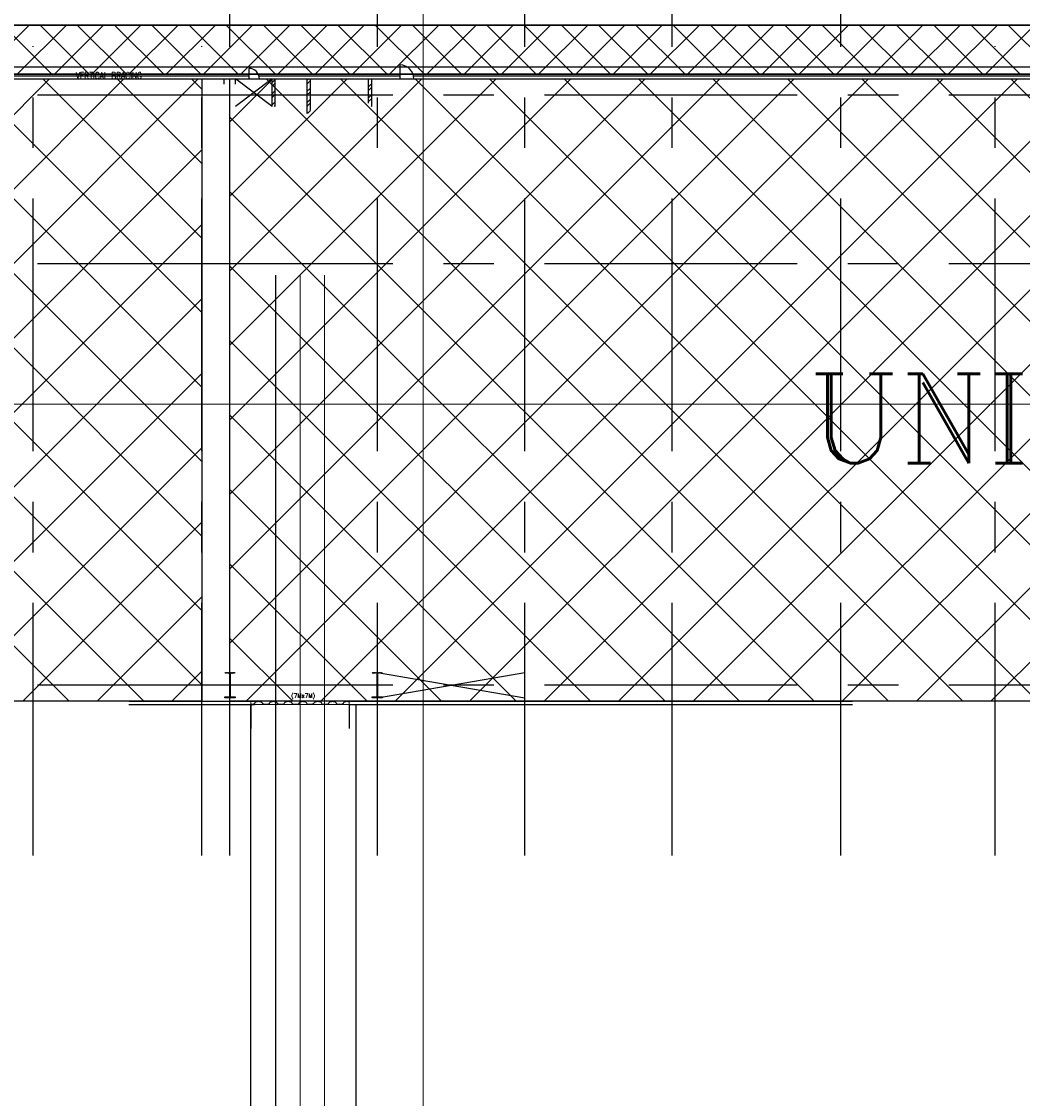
# Model space of a CAD drawing. Header units: inches. Extents: x 0 to 1564127, y -23460 to 23144100.
# Tile 78 of 215: x 263736 to 272645, y 182192 to 191779. Entities that reach past the tile are written whole.
import ezdxf
from ezdxf.enums import TextEntityAlignment as Align

# ---------------------------------------------------------------- set-up
doc = ezdxf.new("R2010")
doc.units = ezdxf.units.IN
doc.header["$LTSCALE"] = 1800
doc.header["$MEASUREMENT"] = 0
doc.linetypes.add('CENTER', pattern=[2, 1.25, -0.25, 0.25, -0.25])
doc.linetypes.add('CENTRE', pattern=[1.5, 0.75, -0.25, 0.25, -0.25])
doc.layers.get('0').update_dxf_attribs({"color": 253, "lineweight": 9})
for name, color, linetype in [('CEN', 2, 'CENTER'), ('COL', 1, 'Continuous'), ('DIM', 4, 'Continuous'), ('GRID', 251, 'CENTER'), ('Road', 3, 'Continuous'), ('Road Sides', 11, 'Continuous'), ('TEXT', 3, 'Continuous'), ('WALL', 6, 'Continuous')]:
    doc.layers.add(name, color=color, linetype=linetype)
for name, color, linetype, lineweight in [('CL', 8, 'CENTER', 15), ('STEEL', 231, 'Continuous', 18), ('TRENCH-TRESTLE', 6, 'Continuous', 30)]:
    doc.layers.add(name, color=color, linetype=linetype, lineweight=lineweight)
doc.styles.add('ROMANC', font='ROMANC.SHX')
doc.styles.add('ROMANS', font='romans.shx')
pattern_1 = [(45, (571876.83, -287717), (-331.4563, 331.4563), []), (135, (571876.83, -287717), (-331.4563, -331.4563), [])]

msp = doc.modelspace()

# ---------------------------------------------------------------- hatches: boundary and pattern name
at = {"layer": 'COL'}
h = msp.add_hatch(dxfattribs=at)
h.set_pattern_fill('ANSI31', color=8, scale=25, style=0)
h.set_pattern_definition([(45, (263598.389, 183011.7475), (-2.2097087, 2.2097087), [])])
h.paths.add_polyline_path([(265544.91, 185766.23), (265637.41, 185766.23), (265637.41, 185759.98), (265544.91, 185759.98)])
h.paths.add_polyline_path([(265589.16, 185978.73), (265593.16, 185978.73), (265593.16, 185766.23), (265589.16, 185766.23)])
h.paths.add_polyline_path([(265544.91, 185984.98), (265637.41, 185984.98), (265637.41, 185978.73), (265544.91, 185978.73)])
h = msp.add_hatch(dxfattribs=at)
h.set_pattern_fill('ANSI31', color=8, scale=25, style=0)
h.set_pattern_definition([(45, (264910.889, 183011.7475), (-2.2097087, 2.2097087), [])])
h.paths.add_polyline_path([(266857.41, 185766.23), (266949.91, 185766.23), (266949.91, 185759.98), (266857.41, 185759.98)])
h.paths.add_polyline_path([(266901.66, 185978.73), (266905.66, 185978.73), (266905.66, 185766.23), (266901.66, 185766.23)])
h.paths.add_polyline_path([(266857.41, 185984.98), (266949.91, 185984.98), (266949.91, 185978.73), (266857.41, 185978.73)])
at = {"layer": 'Road Sides', "linetype": 'ByBlock'}
h = msp.add_hatch(dxfattribs=at)
h.set_pattern_fill('ANSI37', color=4, scale=3750)
h.set_pattern_definition(pattern_1)
h.paths.add_polyline_path([(250027.41, 191267.48), (250027.41, 185727.48), (265341.16, 185727.48), (265341.16, 191267.48)])
h = msp.add_hatch(dxfattribs=at)
h.set_pattern_fill('ANSI37', color=4, scale=3750)
h.set_pattern_definition(pattern_1)
h.paths.add_polyline_path([(265591.16, 191267.48), (265591.16, 185727.48), (280717.41, 185727.48), (280717.41, 191267.48)])
at = {"layer": 'WALL', "linetype": 'Continuous'}
h = msp.add_hatch(dxfattribs=at)
h.set_pattern_fill('ANSI32', color=8, scale=187.5, angle=360, style=0)
h.set_pattern_definition([(45, (201196.53, 178869.03), (-49.718446, 49.718446), []), (45, (201229.68, 178869.03), (-49.718446, 49.718446), [])])
h.paths.add_polyline_path([(265994.91, 191267.48), (265966.16, 191267.48), (265966.16, 191122.48), (265994.91, 191122.48)])
h.paths.add_polyline_path([(265994.91, 191122.48), (265966.16, 191122.48), (265966.16, 191022.48), (265994.91, 191022.48)])
h = msp.add_hatch(dxfattribs=at)
h.set_pattern_fill('ANSI32', color=8, scale=187.5, angle=360, style=0)
h.set_pattern_definition([(45, (201131.53, 179108.925), (-49.718446, 49.718446), []), (45, (201164.68, 179108.925), (-49.718446, 49.718446), [])])
h.paths.add_polyline_path([(266279.91, 190959.98), (266308.66, 190959.98), (266308.66, 191267.48), (266279.91, 191267.48)])
h = msp.add_hatch(dxfattribs=at)
h.set_pattern_fill('ANSI32', color=8, scale=187.5, angle=360, style=0)
h.set_pattern_definition([(45, (201197.16, 178869.03), (-49.718446, 49.718446), []), (45, (201230.304, 178869.03), (-49.718446, 49.718446), [])])
h.paths.add_polyline_path([(266853.66, 191267.48), (266824.91, 191267.48), (266824.91, 191122.48), (266853.66, 191122.48)])
h.paths.add_polyline_path([(266853.66, 191122.48), (266824.91, 191122.48), (266824.91, 191051.23), (266812.41, 191051.23), (266812.41, 191022.48), (266853.66, 191022.48)])

# ---------------------------------------------------------------- linework, layer by layer
at = {"color": 8, "linetype": 'CENTRE', "ltscale": 500}
for p, q in [((267309.91, 173469.02), (267309.91, 197535.15)), ((284165.89, 188372.48), (239730.81, 188372.48))]:
    msp.add_line(p, q, dxfattribs=at)
at = {"color": 8, "linetype": 'ByBlock'}
for p, q in [((263804.22, 191747.49), (263366.72, 191309.99)), ((264007.3, 191309.99), (263569.8, 191747.49)), ((264135.68, 191747.49), (263698.18, 191309.99)), ((264338.75, 191309.99), (263901.25, 191747.49)), ((264467.13, 191747.49), (264029.63, 191309.99)), ((264670.21, 191309.99), (264232.71, 191747.49)), ((264798.59, 191747.49), (264361.09, 191309.99)), ((265001.67, 191309.99), (264564.17, 191747.49)), ((265130.05, 191747.49), (264692.55, 191309.99)), ((265333.12, 191309.99), (264895.62, 191747.49)), ((265461.5, 191747.49), (265024, 191309.99)), ((265664.58, 191309.99), (265227.08, 191747.49)), ((265792.96, 191747.49), (265355.46, 191309.99)), ((265996.04, 191309.99), (265558.54, 191747.49)), ((266124.41, 191747.49), (265686.91, 191309.99)), ((266327.49, 191309.99), (265889.99, 191747.49)), ((266455.87, 191747.49), (266018.37, 191309.99)), ((266658.95, 191309.99), (266221.45, 191747.49)), ((266787.33, 191747.49), (266349.83, 191309.99)), ((266990.4, 191309.99), (266552.9, 191747.49)), ((267118.78, 191747.49), (266681.28, 191309.99)), ((267321.86, 191309.99), (266884.36, 191747.49)), ((267450.24, 191747.49), (267012.74, 191309.99)), ((267653.32, 191309.99), (267215.82, 191747.49)), ((267781.7, 191747.49), (267344.2, 191309.99)), ((267984.77, 191309.99), (267547.27, 191747.49)), ((268113.15, 191747.49), (267675.65, 191309.99)), ((268316.23, 191309.99), (267878.73, 191747.49)), ((268444.61, 191747.49), (268007.11, 191309.99)), ((268647.69, 191309.99), (268210.19, 191747.49)), ((268776.06, 191747.49), (268338.56, 191309.99)), ((268979.14, 191309.99), (268541.64, 191747.49)), ((269107.52, 191747.49), (268670.02, 191309.99)), ((269310.6, 191309.99), (268873.1, 191747.49)), ((269438.98, 191747.49), (269001.48, 191309.99)), ((269642.05, 191309.99), (269204.55, 191747.49)), ((269770.43, 191747.49), (269332.93, 191309.99)), ((269973.51, 191309.99), (269536.01, 191747.49)), ((270101.89, 191747.49), (269664.39, 191309.99)), ((270304.97, 191309.99), (269867.47, 191747.49)), ((270433.35, 191747.49), (269995.85, 191309.99)), ((270636.42, 191309.99), (270198.92, 191747.49)), ((270764.8, 191747.49), (270327.3, 191309.99)), ((270967.88, 191309.99), (270530.38, 191747.49)), ((271096.26, 191747.49), (270658.76, 191309.99)), ((271299.34, 191309.99), (270861.84, 191747.49)), ((271427.71, 191747.49), (270990.21, 191309.99)), ((271630.79, 191309.99), (271193.29, 191747.49)), ((271759.17, 191747.49), (271321.67, 191309.99)), ((271962.25, 191309.99), (271524.75, 191747.49)), ((272090.63, 191747.49), (271653.13, 191309.99)), ((272293.71, 191309.99), (271856.21, 191747.49)), ((272422.08, 191747.49), (271984.58, 191309.99)), ((272625.16, 191309.99), (272187.66, 191747.49)), ((272753.54, 191747.49), (272316.04, 191309.99)), ((272956.62, 191309.99), (272519.12, 191747.49))]:
    msp.add_line(p, q, dxfattribs=at)
at = {"color": 8}
for p, q in [((265591.16, 185759.98), (265591.16, 185984.98)), ((266903.66, 185759.98), (266903.66, 185984.98))]:
    msp.add_line(p, q, dxfattribs=at)
at = {"color": 8, "linetype": 'ByBlock', "const_width": 9.38}
for points in [[(265998.29, 189523.65), (265998.29, 175153.64)], [(266216.16, 189523.65), (266216.16, 175153.73)], [(266434.04, 189523.65), (266434.04, 175153.73)]]:
    msp.add_lwpolyline(points, dxfattribs=at)
at = {"layer": 'CEN', "color": 8}
for p, q in [((265966.16, 191267.48), (265641.16, 191022.48)), ((265966.16, 191022.48), (265641.16, 191267.48)), ((265591.16, 185759.98), (265591.16, 185984.98)), ((266903.66, 185759.98), (268216.16, 185984.98)), ((266903.66, 185984.98), (268216.16, 185759.98)), ((266903.66, 185759.98), (266903.66, 185984.98))]:
    msp.add_line(p, q, dxfattribs=at)
at = {"layer": 'CL', "color": 8, "ltscale": 100}
msp.add_line((266216.16, 189523.65), (266216.16, 175153.73), dxfattribs=at)
at = {"layer": 'COL', "color": 8}
for points in [[(265589.16, 185978.73), (265593.16, 185978.73), (265593.16, 185766.23), (265589.16, 185766.23)], [(266901.66, 185978.73), (266905.66, 185978.73), (266905.66, 185766.23), (266901.66, 185766.23)], [(265544.91, 185766.23), (265637.41, 185766.23), (265637.41, 185759.98), (265544.91, 185759.98)], [(266857.41, 185766.23), (266949.91, 185766.23), (266949.91, 185759.98), (266857.41, 185759.98)]]:
    msp.add_lwpolyline(points, close=True, dxfattribs=at)
at = {"layer": 'DIM', "color": 8}
for p, q in [((265778.66, 185697.48), (265778.66, 185485.84)), ((266653.66, 185697.48), (266653.66, 185485.84))]:
    msp.add_line(p, q, dxfattribs=at)
at = {"layer": 'GRID', "color": 8}
for p, q in [((269528.66, 184353.78), (269528.66, 196830.4)), ((268216.16, 184353.78), (268216.16, 196714.29)), ((266903.66, 184353.78), (266903.66, 196672.39)), ((265591.16, 184353.78), (265591.16, 192934.98)), ((271028.66, 184353.78), (271028.66, 192934.98)), ((263841.16, 184353.78), (263841.16, 191559.98)), ((265341.16, 184353.78), (265341.16, 191559.98)), ((272403.66, 184353.78), (272403.66, 191559.98)), ((266128.66, 191122.48), (249241.16, 191122.48)), ((281441.16, 191122.48), (264553.66, 191122.48)), ((266128.66, 189622.48), (249241.16, 189622.48)), ((281441.16, 189622.48), (264553.66, 189622.48)), ((266128.66, 185872.48), (249241.16, 185872.48)), ((281441.16, 185872.48), (264553.66, 185872.48))]:
    msp.add_line(p, q, dxfattribs=at)
at = {"layer": 'Road', "color": 8}
msp.add_line((286966.16, 191372.48), (243435.27, 191372.48), dxfattribs=at)
at = {"layer": 'Road', "color": 8, "ltscale": 100}
for p, q in [((265778.66, 177091.23, 0), (265778.66, 185698.73)), ((266716.16, 177091.23), (266716.16, 185698.73))]:
    msp.add_line(p, q, dxfattribs=at)
at = {"layer": 'Road Sides', "color": 4, "linetype": 'ByBlock'}
for points in [[(250027.41, 191267.48), (265341.16, 191267.48), (265341.16, 185727.48), (250027.41, 185727.48)], [(265591.16, 191267.48), (280717.41, 191267.48), (280717.41, 185727.48), (265591.16, 185727.48)]]:
    msp.add_lwpolyline(points, close=True, dxfattribs=at)
at = {"layer": 'STEEL', "color": 8}
msp.add_line((265778.66, 185698.73), (265778.66, 185727.48), dxfattribs=at)
at = {"layer": 'STEEL', "color": 8, "flags": 128}
msp.add_lwpolyline([(265778.66, 185698.73), (266653.66, 185698.73), (266653.66, 185727.48), (265778.66, 185727.48)], close=True, dxfattribs=at)
for points in [[(265778.66, 185701.48), (265783.33, 185701.48), (265789.16, 185701.85), (265794.65, 185702.58), (265799.61, 185703.62), (265803.91, 185704.93), (265807.42, 185706.43), (265810.08, 185708.05), (265811.91, 185709.74), (265812.95, 185711.42), (265813.27, 185713.03)], [(265879.05, 185713.03), (265878.72, 185714.65), (265877.7, 185716.33), (265875.87, 185718.02), (265873.2, 185719.64), (265869.68, 185721.14), (265865.4, 185722.45), (265860.42, 185723.49), (265854.93, 185724.22), (265849.12, 185724.59), (265843.2, 185724.59), (265837.38, 185724.22), (265831.88, 185723.49), (265826.92, 185722.45), (265822.62, 185721.14), (265819.11, 185719.64), (265816.45, 185718.02), (265814.62, 185716.33), (265813.58, 185714.65), (265813.27, 185713.03)], [(265879.05, 185713.03), (265879.05, 185713.03), (265879.05, 185713.03), (265879.05, 185713.03), (265879.05, 185713.03), (265879.05, 185713.03), (265879.05, 185713.03), (265879.05, 185713.03), (265879.63, 185710.84), (265881.46, 185708.68), (265884.51, 185706.63), (265888.68, 185704.83), (265893.78, 185703.35), (265899.57, 185702.28), (265905.72, 185701.64), (265911.93, 185701.43), (265918.13, 185701.64), (265924.28, 185702.28), (265930.07, 185703.35), (265935.18, 185704.83), (265939.36, 185706.63), (265942.41, 185708.68), (265944.22, 185710.84), (265944.81, 185713.03)], [(266010.57, 185713.03), (266010.57, 185713.04), (266010.57, 185713.04), (266010.57, 185713.04), (266010.57, 185713.04), (266010.57, 185713.04), (266010.57, 185713.04), (266010.57, 185713.04), (266009.98, 185715.23), (266008.16, 185717.4), (266005.12, 185719.44), (266000.95, 185721.24), (265995.83, 185722.72), (265990.05, 185723.79), (265983.9, 185724.44), (265977.7, 185724.64), (265971.48, 185724.44), (265965.33, 185723.79), (265959.55, 185722.72), (265954.43, 185721.24), (265950.26, 185719.44), (265947.22, 185717.4), (265945.4, 185715.23), (265944.81, 185713.04), (265944.81, 185713.04), (265944.81, 185713.04), (265944.81, 185713.04), (265944.81, 185713.04), (265944.81, 185713.04), (265944.81, 185713.04), (265944.81, 185713.03)], [(266010.57, 185713.03), (266010.9, 185711.42), (266011.92, 185709.74), (266013.76, 185708.05), (266016.42, 185706.43), (266019.93, 185704.93), (266024.23, 185703.62), (266029.2, 185702.58), (266034.68, 185701.85), (266040.5, 185701.48), (266046.42, 185701.48), (266052.25, 185701.85), (266057.73, 185702.58), (266062.7, 185703.62), (266067, 185704.93), (266070.51, 185706.43), (266073.17, 185708.05), (266075, 185709.74), (266076.03, 185711.42), (266076.36, 185713.03)], [(266142.13, 185713.03), (266141.81, 185714.65), (266140.78, 185716.33), (266138.96, 185718.02), (266136.28, 185719.64), (266132.77, 185721.14), (266128.48, 185722.45), (266123.51, 185723.49), (266118.02, 185724.22), (266112.21, 185724.59), (266106.28, 185724.59), (266100.47, 185724.22), (266094.97, 185723.49), (266090.01, 185722.45), (266085.71, 185721.14), (266082.2, 185719.64), (266079.53, 185718.02), (266077.71, 185716.33), (266076.67, 185714.65), (266076.36, 185713.03)], [(266142.13, 185713.03), (266142.13, 185713.03), (266142.13, 185713.03), (266142.13, 185713.03), (266142.13, 185713.03), (266142.13, 185713.03), (266142.13, 185713.03), (266142.13, 185713.03), (266142.72, 185710.84), (266144.55, 185708.68), (266147.6, 185706.63), (266151.77, 185704.83), (266156.87, 185703.35), (266162.66, 185702.28), (266168.81, 185701.64), (266175.02, 185701.43), (266181.22, 185701.64), (266187.37, 185702.28), (266193.16, 185703.35), (266198.27, 185704.83), (266202.45, 185706.63), (266205.5, 185708.68), (266207.31, 185710.84), (266207.9, 185713.03)], [(266273.66, 185713.04), (266273.66, 185713.05), (266273.66, 185713.05), (266273.66, 185713.05), (266273.66, 185713.05), (266273.66, 185713.05), (266273.66, 185713.05), (266273.66, 185713.05), (266273.07, 185715.24), (266271.25, 185717.42), (266268.21, 185719.45), (266264.03, 185721.25), (266258.92, 185722.73), (266253.13, 185723.8), (266246.98, 185724.45), (266240.78, 185724.65), (266234.57, 185724.45), (266228.42, 185723.8), (266222.63, 185722.73), (266217.52, 185721.25), (266213.35, 185719.45), (266210.31, 185717.42), (266208.48, 185715.24), (266207.9, 185713.05), (266207.9, 185713.05), (266207.9, 185713.05), (266207.9, 185713.05), (266207.9, 185713.05), (266207.9, 185713.05), (266207.9, 185713.05), (266207.9, 185713.04)], [(266273.66, 185713.04), (266273.98, 185711.43), (266275.01, 185709.75), (266276.85, 185708.07), (266279.51, 185706.44), (266283.02, 185704.94), (266287.32, 185703.63), (266292.28, 185702.59), (266297.77, 185701.87), (266303.58, 185701.49), (266309.51, 185701.49), (266315.33, 185701.87), (266320.82, 185702.59), (266325.78, 185703.63), (266330.08, 185704.94), (266333.6, 185706.44), (266336.26, 185708.07), (266338.08, 185709.75), (266339.12, 185711.43), (266339.45, 185713.04)], [(266405.22, 185713.04), (266404.9, 185714.67), (266403.87, 185716.34), (266402.05, 185718.03), (266399.37, 185719.65), (266395.86, 185721.15), (266391.57, 185722.47), (266386.6, 185723.5), (266381.11, 185724.23), (266375.3, 185724.6), (266369.37, 185724.6), (266363.56, 185724.23), (266358.06, 185723.5), (266353.1, 185722.47), (266348.8, 185721.15), (266345.28, 185719.65), (266342.62, 185718.03), (266340.8, 185716.34), (266339.76, 185714.67), (266339.45, 185713.04)], [(266405.22, 185713.04), (266405.22, 185713.04), (266405.22, 185713.04), (266405.22, 185713.04), (266405.22, 185713.04), (266405.22, 185713.04), (266405.22, 185713.04), (266405.22, 185713.04), (266405.81, 185710.85), (266407.63, 185708.69), (266410.68, 185706.64), (266414.86, 185704.84), (266419.96, 185703.37), (266425.75, 185702.29), (266431.9, 185701.65), (266438.11, 185701.44), (266444.31, 185701.65), (266450.46, 185702.29), (266456.25, 185703.37), (266461.36, 185704.84), (266465.53, 185706.64), (266468.58, 185708.69), (266470.4, 185710.85), (266470.98, 185713.04)], [(266536.75, 185713.04), (266536.75, 185713.05), (266536.75, 185713.05), (266536.75, 185713.05), (266536.75, 185713.05), (266536.75, 185713.05), (266536.75, 185713.05), (266536.75, 185713.05), (266536.16, 185715.24), (266534.33, 185717.42), (266531.3, 185719.45), (266527.12, 185721.25), (266522.01, 185722.73), (266516.22, 185723.8), (266510.07, 185724.45), (266503.87, 185724.65), (266497.66, 185724.45), (266491.51, 185723.8), (266485.72, 185722.73), (266480.61, 185721.25), (266476.43, 185719.45), (266473.4, 185717.42), (266471.57, 185715.24), (266470.98, 185713.05), (266470.98, 185713.05), (266470.98, 185713.05), (266470.98, 185713.05), (266470.98, 185713.05), (266470.98, 185713.05), (266470.98, 185713.05), (266470.98, 185713.04)], [(266536.75, 185713.04), (266537.07, 185711.43), (266538.1, 185709.75), (266539.93, 185708.07), (266542.6, 185706.44), (266546.11, 185704.94), (266550.41, 185703.63), (266555.37, 185702.59), (266560.86, 185701.87), (266566.67, 185701.49), (266572.6, 185701.49), (266578.42, 185701.87), (266583.91, 185702.59), (266588.87, 185703.63), (266593.17, 185704.94), (266596.68, 185706.44), (266599.35, 185708.07), (266601.17, 185709.75), (266602.21, 185711.43), (266602.53, 185713.04)], [(266653.66, 185722.68), (266649.68, 185723.5), (266644.2, 185724.23), (266638.38, 185724.6), (266632.46, 185724.6), (266626.65, 185724.23), (266621.15, 185723.5), (266616.18, 185722.47), (266611.88, 185721.15), (266608.37, 185719.65), (266605.71, 185718.03), (266603.88, 185716.34), (266602.85, 185714.67), (266602.53, 185713.04)]]:
    msp.add_lwpolyline(points, dxfattribs=at)
at = {"layer": 'TRENCH-TRESTLE', "color": 8, "ltscale": 100}
for p, q in [((281072.41, 191747.49), (249528.66, 191747.49)), ((281384.91, 191309.99), (249903.66, 191309.99))]:
    msp.add_line(p, q, dxfattribs=at)
at = {"layer": 'WALL', "color": 8}
for p, q in [((265759.91, 191361.23), (265759.91, 191267.48)), ((267103.66, 191392.48), (267103.66, 191267.48)), ((260934.91, 191296.23), (265759.91, 191296.23)), ((260934.91, 191267.48), (265759.91, 191267.48)), ((265541.16, 191222.48), (265541.16, 191267.48)), ((265641.16, 191222.48), (265641.16, 191267.48)), ((265849.14, 191296.23), (267103.66, 191296.23)), ((265853.66, 191267.48), (267103.66, 191267.48)), ((265966.16, 191022.48), (265966.16, 191267.48)), ((265994.91, 191022.48), (265994.91, 191267.48)), ((266279.91, 190959.98), (266279.91, 191267.48)), ((266308.66, 190988.73), (266308.66, 191267.48)), ((266824.91, 191051.23), (266824.91, 191267.48)), ((266853.66, 191022.48), (266853.66, 191267.48)), ((267225.31, 191296.23), (275372.41, 191296.23)), ((267228.66, 191267.48), (275372.41, 191267.48)), ((264691.56, 185698.73), (265809.91, 185698.73)), ((264694.91, 185727.48), (265809.91, 185727.48)), ((266653.66, 185727.48), (271132.41, 185727.48)), ((266653.66, 185698.73), (271132.41, 185698.73))]:
    msp.add_line(p, q, dxfattribs=at)
for centre, radius in [((265759.91, 191267.48), 93.75), ((267103.66, 191267.48), 125)]:
    msp.add_arc(centre, radius, 0, 90, dxfattribs=at)

# ---------------------------------------------------------------- texts
at = {"layer": 'TEXT', "color": 3, "style": 'ROMANC'}
msp.add_text('UNIT-2', height=793.8, dxfattribs=at).set_placement((272831.54, 188641.69), align=Align.TOP_CENTER)
at = {"layer": 'TEXT', "color": 8, "style": 'ROMANS'}
msp.add_text('(7Mx7M)', height=37.5, dxfattribs=at).set_placement((266136.63, 185759.88))
at = {"layer": 'TEXT', "color": 8, "insert": (264219.23, 191327.48), "char_height": 60, "width": 652.0708, "attachment_point": 1, "style": 'ROMANS'}
msp.add_mtext('{\\W0.8;VERTICAL BRACING}', dxfattribs=at)

doc.saveas('drawing.dxf')
